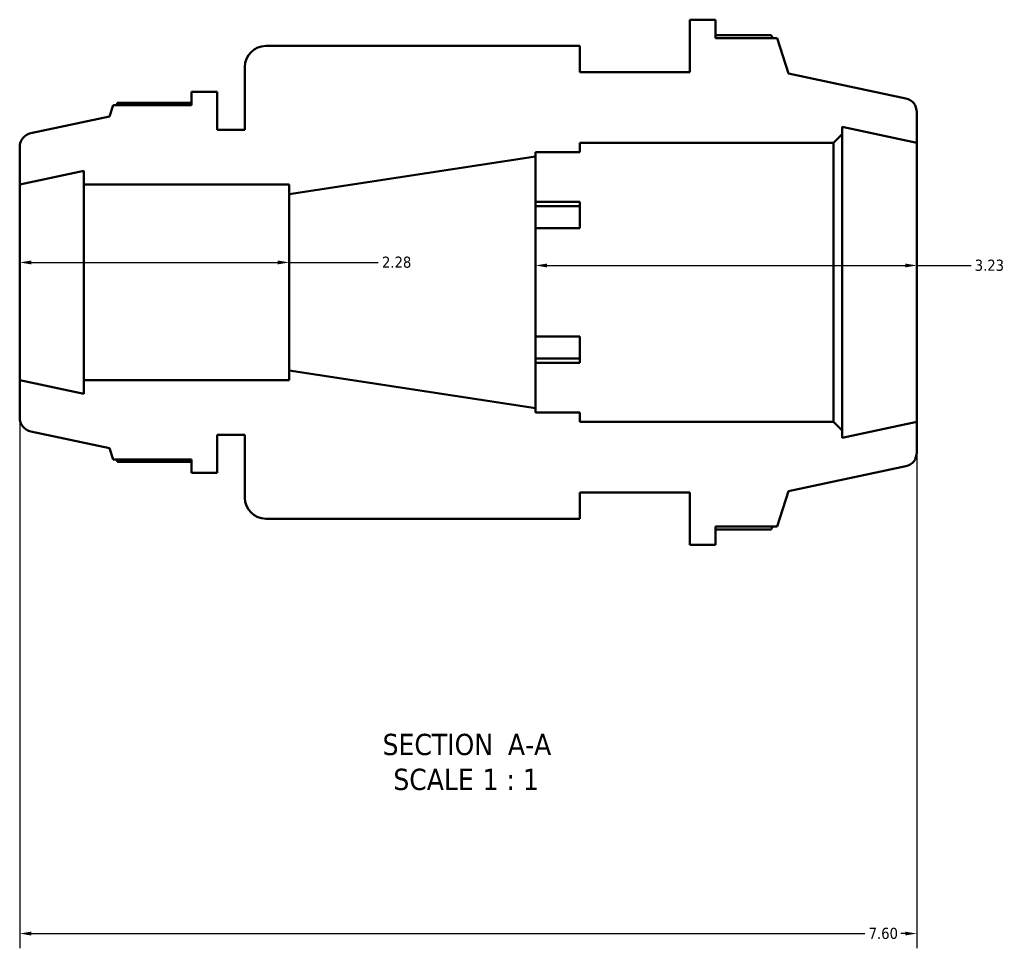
# Model space of a CAD drawing. Header units: inches. Extents: x -3.8 to 53.2, y -14.1 to 34.1.
# Tile 3 of 8: x 17.2 to 25.6, y -14.1 to -6.2. Entities that reach past the tile are written whole.
import ezdxf

# ---------------------------------------------------------------- set-up
doc = ezdxf.new("R2010")
doc.units = ezdxf.units.IN
doc.header["$MEASUREMENT"] = 0
for name, color, linetype, lineweight in [('Dimension (ANSI)', 7, 'Continuous', 25), ('Symbol (ANSI)', 7, 'Continuous', 25), ('Visible (ANSI)', 7, 'Continuous', 50)]:
    doc.layers.add(name, color=color, linetype=linetype, lineweight=lineweight)
doc.styles.add('Label Text (ANSI)', font='tahoma.ttf')
doc.styles.add('Note Text (ANSI)', font='tahoma.ttf')
doc.dimstyles.new('Default (ANSI)', dxfattribs={"dimtxt": 0.094488, "dimasz": 0.098425, "dimexe": 0.125, "dimexo": 0.0625, "dimgap": 0.031496, "dimtad": 0, "dimtih": 1, "dimtoh": 1, "dimrnd": 1e-08, "dimzin": 4, "dimdsep": 46, "dimtxsty": 'Note Text (ANSI)', "dimcen": 0.09, "dimdle": 0.393701, "dimclrd": 256, "dimclre": 256, "dimclrt": 5, "dimadec": 0, "dimazin": 1, "dimtfac": 1, "dimtofl": 0, "dimtmove": 0, "dimatfit": 3, "dimfxl": 1, "dimtolj": 1, "dimtzin": 4, "dimlwd": -1, "dimlwe": -1, "dimarcsym": 0})

# ---------------------------------------------------------------- blocks, each defined once
blk = doc.blocks.new('*D7')
at = {"layer": 'Defpoints', "color": 0, "transparency": 16777216}
for p in [(17.2136, -9.2796), (24.812, -9.6339), (24.812, -13.968)]:
    blk.add_point(p, dxfattribs=at)
at = {"layer": 'Dimension (ANSI)', "transparency": 16777216}
for p, q in [((17.2136, -9.3421), (17.2136, -14.093)), ((24.812, -9.6964), (24.812, -14.093)), ((17.312, -13.968), (24.3727, -13.968)), ((24.7136, -13.968), (24.6764, -13.968))]:
    blk.add_line(p, q, dxfattribs=at)
for points in [[(17.312, -13.9516), (17.312, -13.9844), (17.2136, -13.968)], [(24.7136, -13.9516), (24.7136, -13.9844), (24.812, -13.968)]]:
    blk.add_solid(points, dxfattribs=at)
at = {"layer": 'Dimension (ANSI)', "color": 5, "transparency": 16777216, "insert": (24.4042, -13.9188), "char_height": 0.09449, "attachment_point": 1, "style": 'Note Text (ANSI)'}
blk.add_mtext('\\A1;7.60', dxfattribs=at)
blk = doc.blocks.new('*D8')
at = {"layer": 'Defpoints', "color": 0, "transparency": 16777216}
for p in [(19.497, -8.2824), (17.2136, -8.4509), (19.497, -8.4509)]:
    blk.add_point(p, dxfattribs=at)
at = {"layer": 'Dimension (ANSI)', "transparency": 16777216}
for p, q in [((17.312, -8.2824), (19.3986, -8.2824)), ((19.497, -8.2824), (20.2508, -8.2824))]:
    blk.add_line(p, q, dxfattribs=at)
for points in [[(17.312, -8.266), (17.312, -8.2988), (17.2136, -8.2824)], [(19.3986, -8.266), (19.3986, -8.2988), (19.497, -8.2824)]]:
    blk.add_solid(points, dxfattribs=at)
at = {"layer": 'Dimension (ANSI)', "color": 5, "transparency": 16777216, "insert": (20.2823, -8.233), "char_height": 0.09449, "attachment_point": 1, "style": 'Note Text (ANSI)'}
blk.add_mtext('\\A1;2.28', dxfattribs=at)
blk = doc.blocks.new('*D9')
at = {"layer": 'Defpoints', "color": 0, "transparency": 16777216}
for p in [(24.812, -8.308), (21.582, -8.4509), (24.812, -8.4509)]:
    blk.add_point(p, dxfattribs=at)
at = {"layer": 'Dimension (ANSI)', "transparency": 16777216}
for p, q in [((21.6804, -8.308), (24.7136, -8.308)), ((24.812, -8.308), (25.2712, -8.308))]:
    blk.add_line(p, q, dxfattribs=at)
for points in [[(21.6804, -8.2916), (21.6804, -8.3244), (21.582, -8.308)], [(24.7136, -8.2916), (24.7136, -8.3244), (24.812, -8.308)]]:
    blk.add_solid(points, dxfattribs=at)
at = {"layer": 'Dimension (ANSI)', "color": 5, "transparency": 16777216, "insert": (25.3027, -8.2588), "char_height": 0.09449, "attachment_point": 1, "style": 'Note Text (ANSI)'}
blk.add_mtext('\\A1;3.23', dxfattribs=at)

msp = doc.modelspace()

# ---------------------------------------------------------------- linework, layer by layer
at = {"layer": 'Visible (ANSI)'}
for p, q in [((23.106, -6.2259), (22.8907, -6.2259)), ((22.8907, -6.2259), (22.8907, -6.6709)), ((23.106, -6.3816), (23.106, -6.2259)), ((23.5783, -6.3573), (23.106, -6.3573)), ((23.6289, -6.3816), (23.106, -6.3816)), ((23.7265, -6.6821), (23.6289, -6.3816)), ((21.9582, -6.4484), (19.2989, -6.4484)), ((21.9582, -6.6709), (21.9582, -6.4484)), ((19.1209, -6.6264), (19.1209, -7.1589)), ((22.8907, -6.6709), (21.9582, -6.6709)), ((24.7183, -6.8929), (23.7265, -6.6821)), ((18.8852, -6.8359), (18.6699, -6.8359)), ((18.6699, -6.8359), (18.6699, -6.9489)), ((18.8852, -7.1589), (18.8852, -6.8359)), ((18.0051, -6.9489), (17.9734, -7.0462)), ((18.6699, -6.9489), (18.0051, -6.9489)), ((18.6699, -6.9313), (18.0418, -6.9313)), ((17.9734, -7.0462), (17.3073, -7.1878)), ((24.812, -7.2678), (24.812, -7.0087)), ((19.1209, -7.1589), (18.8852, -7.1589)), ((24.1788, -7.1968), (24.1788, -7.1332)), ((24.1788, -7.1332), (24.812, -7.2678)), ((24.1078, -7.2678), (24.1788, -7.1968)), ((24.1788, -9.7049), (24.1788, -7.1968)), ((17.2136, -7.3036), (17.2136, -7.6221)), ((21.9582, -7.3489), (21.9582, -7.2678)), ((21.9582, -7.2678), (24.1078, -7.2678)), ((24.1078, -7.2678), (24.1078, -9.6339)), ((24.812, -9.6339), (24.812, -7.2678)), ((19.497, -7.705), (21.582, -7.3861)), ((21.582, -7.3861), (21.582, -7.3489)), ((21.582, -7.3489), (21.9582, -7.3489)), ((21.582, -9.5156), (21.582, -7.3861)), ((17.2136, -7.6221), (17.7563, -7.5068)), ((17.7563, -7.5068), (17.7563, -7.6221)), ((17.2136, -9.2796), (17.2136, -7.6221)), ((17.7563, -7.6221), (19.497, -7.6221)), ((17.7563, -9.2796), (17.7563, -7.6221)), ((19.497, -7.6221), (19.497, -7.705)), ((19.497, -9.1967), (19.497, -7.705)), ((21.582, -7.7685), (21.9582, -7.7685)), ((21.582, -7.8066), (21.9582, -7.8066)), ((21.9582, -7.8066), (21.9582, -7.7685)), ((21.9582, -7.9931), (21.9582, -7.8066)), ((21.9582, -7.9931), (21.582, -7.9931)), ((21.582, -8.9086), (21.9582, -8.9086)), ((21.9582, -9.0951), (21.9582, -8.9086)), ((21.9582, -9.0951), (21.582, -9.0951)), ((21.9582, -9.1332), (21.582, -9.1332)), ((21.9582, -9.1332), (21.9582, -9.0951)), ((21.582, -9.5156), (19.497, -9.1967)), ((19.497, -9.1967), (19.497, -9.2796)), ((17.7563, -9.395), (17.2136, -9.2796)), ((17.2136, -9.2796), (17.2136, -9.5982)), ((19.497, -9.2796), (17.7563, -9.2796)), ((17.7563, -9.2796), (17.7563, -9.395)), ((21.582, -9.5528), (21.582, -9.5156)), ((21.9582, -9.5528), (21.582, -9.5528)), ((21.9582, -9.6339), (21.9582, -9.5528)), ((24.1078, -9.6339), (21.9582, -9.6339)), ((24.1788, -9.7049), (24.1078, -9.6339)), ((24.812, -9.6339), (24.1788, -9.7685)), ((24.812, -9.893), (24.812, -9.6339)), ((17.3073, -9.7139), (17.9734, -9.8555)), ((18.8852, -10.0659), (18.8852, -9.7429)), ((18.8852, -9.7429), (19.1209, -9.7429)), ((19.1209, -9.7429), (19.1209, -10.2754)), ((24.1788, -9.7685), (24.1788, -9.7049)), ((17.9734, -9.8555), (18.0051, -9.9528)), ((18.0051, -9.9528), (18.6699, -9.9528)), ((18.0418, -9.9705), (18.6699, -9.9705)), ((18.6699, -9.9528), (18.6699, -10.0659)), ((18.6699, -10.0659), (18.8852, -10.0659)), ((23.7265, -10.2196), (24.7183, -10.0088)), ((21.9582, -10.4534), (21.9582, -10.2309)), ((21.9582, -10.2309), (22.8907, -10.2309)), ((22.8907, -10.2309), (22.8907, -10.6759)), ((23.6289, -10.5201), (23.7265, -10.2196)), ((19.2989, -10.4534), (21.9582, -10.4534)), ((23.106, -10.6759), (23.106, -10.5201)), ((23.106, -10.5201), (23.6289, -10.5201)), ((23.106, -10.5444), (23.5783, -10.5444)), ((22.8907, -10.6759), (23.106, -10.6759))]:
    msp.add_line(p, q, dxfattribs=at)
for centre, radius, start, end in [((19.2989, -6.6264), 0.178, 90, 180), ((24.6937, -7.0087), 0.1183, 0, 78), ((17.3319, -7.3036), 0.1183, 102, 180), ((17.3319, -9.5982), 0.1183, 180, 258), ((24.6937, -9.893), 0.1183, 282, 0), ((19.2989, -10.2754), 0.178, 180, 270)]:
    msp.add_arc(centre, radius, start, end, dxfattribs=at)
for points, weights in [([(23.5909, -6.3816), (23.5847, -6.3696), (23.5783, -6.3573)], [1.002081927, 1.00111458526, 1]), ([(18.0418, -6.9313), (18.0371, -6.9402), (18.0326, -6.9489)], [1, 1.00062969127, 1.00111143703]), ([(18.0326, -9.9528), (18.0371, -9.9616), (18.0418, -9.9705)], [1.00111143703, 1.00062969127, 1]), ([(23.5783, -10.5444), (23.5847, -10.5322), (23.5909, -10.5201)], [1, 1.00111458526, 1.002081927])]:
    msp.add_rational_spline(points, weights, degree=2, dxfattribs=at)

# ---------------------------------------------------------------- texts
at = {"layer": 'Symbol (ANSI)', "char_height": 0.18, "attachment_point": 7, "style": 'Label Text (ANSI)'}
for s, insert in [('SECTION', (20.2874, -12.4594)), (' A-A', (21.2809, -12.4556)), ('SCALE', (20.3787, -12.7551)), (' 1 : 1', (21.0665, -12.7519))]:
    msp.add_mtext(s, dxfattribs=dict(at, insert=insert))

# ---------------------------------------------------------------- dimensions: what is measured, and where the dimension line sits
at = {"layer": 'Dimension (ANSI)'}
for base, p1, p2, override, picture, middle in [((19.497, -8.2824), (17.2136, -8.4509), (19.497, -8.4509), {"dimgap": 0.031496, "dimtih": 0, "dimtoh": 0, "dimdec": 2, "dimse1": 1, "dimse2": 1, "dimtol": 0, "dimlim": 0, "dimtp": 0, "dimtm": 0, "dimtdec": 2, "dimatfit": 2}, '*D8', (20.4026, -8.2824)), ((24.812, -8.308), (21.582, -8.4509), (24.812, -8.4509), {"dimgap": 0.031496, "dimtih": 0, "dimtoh": 0, "dimdec": 2, "dimse1": 1, "dimse2": 1, "dimtol": 0, "dimlim": 0, "dimtp": 0, "dimtm": 0, "dimtdec": 2, "dimatfit": 2}, '*D9', (25.422, -8.308)), ((24.812, -13.968), (17.2136, -9.2796), (24.812, -9.6339), {"dimgap": 0.031496, "dimtih": 0, "dimtoh": 0, "dimdec": 2, "dimtol": 0, "dimlim": 0, "dimtp": 0, "dimtm": 0, "dimtdec": 2, "dimatfit": 1}, '*D7', (24.5246, -13.968))]:
    dim = msp.add_linear_dim(base=base, p1=p1, p2=p2, angle=180, dimstyle='Default (ANSI)', override=override, dxfattribs=at)
    dim.commit()
    dim.dimension.update_dxf_attribs({"geometry": picture, "text_midpoint": middle, "dimtype": 160})

doc.saveas('drawing.dxf')
